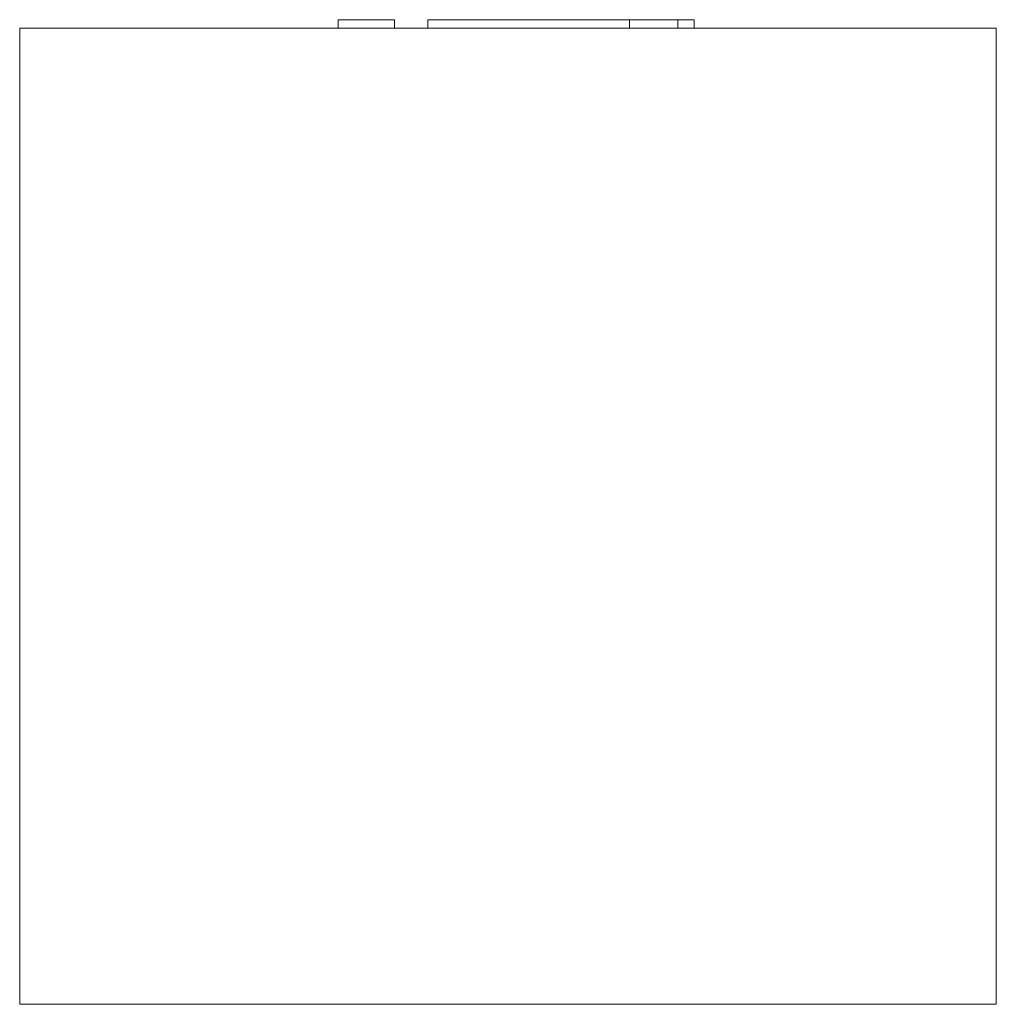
# Model space of a CAD drawing. Header units: millimetres. Extents: x -115 to 115, y -231 to 1.
import ezdxf

# ---------------------------------------------------------------- set-up
doc = ezdxf.new("R2010")
doc.units = ezdxf.units.MM

# ---------------------------------------------------------------- blocks, each defined once
blk = doc.blocks.new('RSen_56_ME_FB_LOD200 - convector - hybrid_jaga - mkbc0_02318023 - ceiling mounted - T21_jaga_mina clima beam_lxhxd 1800x230x230 mm-283195-left')
at = {"lineweight": 18}
for p, q in [((-115, -231), (-115, -1)), ((-115, -1), (115, -1)), ((115, -1), (115, -231)), ((-115, -231), (115, -231))]:
    blk.add_line(p, q, dxfattribs=at)
blk = doc.blocks.new('RSen_55_GM_FB_logo - SH_jaga - standard-260147-left')
at = {"lineweight": 18}
for p, q in [((-40, 1), (-26.71, 1)), ((-40, 1), (-40, -1)), ((-26.71, -1), (-26.71, 1)), ((-18.85, 1), (24.69, 1)), ((-18.85, -1), (-18.85, 1)), ((24.69, 1), (28.62, 1)), ((28.62, 1), (40, 1)), ((28.62, -1), (28.62, 1)), ((40, -1), (40, 1)), ((40.01, 1), (43.85, 1)), ((43.85, -1), (43.85, 1))]:
    blk.add_line(p, q, dxfattribs=at)

msp = doc.modelspace()

# ---------------------------------------------------------------- block references
at = {"lineweight": 18}
for name in ['RSen_55_GM_FB_logo - SH_jaga - standard-260147-left', 'RSen_56_ME_FB_LOD200 - convector - hybrid_jaga - mkbc0_02318023 - ceiling mounted - T21_jaga_mina clima beam_lxhxd 1800x230x230 mm-283195-left']:
    msp.add_blockref(name, (0, 0), dxfattribs=at)

doc.saveas('drawing.dxf')
